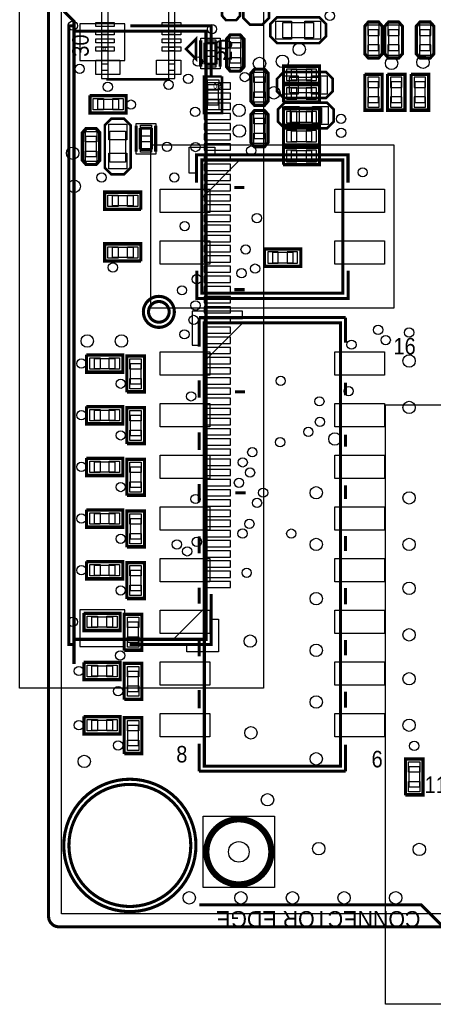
# Model space of a CAD drawing. Extents: x 6 to 156, y -6 to 136.
# Tile 1 of 32: x 6 to 26, y -4 to 45. Entities that reach past the tile are written whole.
import ezdxf
from ezdxf.enums import TextEntityAlignment as Align

# ---------------------------------------------------------------- set-up
doc = ezdxf.new("R2010")
doc.units = 0
for name, color, linetype in [('BG_OUTLINE', 134, 'CONTINUOUS'), ('PG_ASSEMBLY_BOTTOM', 1, 'CONTINUOUS'), ('PG_ASSEMBLY_TOP', 1, 'CONTINUOUS'), ('PG_PLACE_BOUND_BOTTOM', 152, 'CONTINUOUS'), ('PG_PLACE_BOUND_TOP', 152, 'CONTINUOUS'), ('PG_SILKSCREEN_BOTTOM', 204, 'CONTINUOUS'), ('PG_SILKSCREEN_TOP', 45, 'CONTINUOUS'), ('PIN_BOTTOM', 5, 'CONTINUOUS'), ('PIN_TOP', 1, 'CONTINUOUS'), ('RKI_ALL', 174, 'CONTINUOUS'), ('VC_BOTTOM', 5, 'CONTINUOUS'), ('VC_TOP', 1, 'CONTINUOUS')]:
    doc.layers.add(name, color=color, linetype=linetype)

msp = doc.modelspace()

# ---------------------------------------------------------------- linework, layer by layer
at = {"layer": 'BG_OUTLINE', "const_width": 0.1524}
for points in [[(137.050018, 11.925808), (137.050018, 129.542032, 0.414184), (136.542018, 130.050032), (7.558024, 130.050032, 0.414214), (7.050024, 129.542032), (7.050024, 0.558038, 0.414233), (7.558024, 0.050038)], [(7.558024, 0.050038), (136.542018, 0.050038, 0.414214), (137.050018, 0.558038), (137.050018, 11.925808)]]:
    msp.add_lwpolyline(points, format="xyb", dxfattribs=at)
at = {"layer": 'PG_ASSEMBLY_BOTTOM', "const_width": 0.1524}
for points in [[(8.29945, 44.078144), (14.799564, 44.078144), (14.799564, 14.178026), (8.29945, 14.178026), (8.29945, 44.554902), (7.834376, 45.02023), (7.834376, 56.092344)], [(8.29945, 14.178026), (8.29945, 12.972796)]]:
    msp.add_lwpolyline(points, dxfattribs=at)
at = {"layer": 'PG_ASSEMBLY_BOTTOM'}
for points in [[(22.663404, 42.976038), (22.663404, 44.296838), (22.818852, 44.474638), (23.267416, 44.474638), (23.425404, 44.296838), (23.425404, 42.976038), (23.273004, 42.798238), (22.815804, 42.798238)], [(23.654004, 42.976038), (23.654004, 44.296838), (23.809452, 44.474638), (24.258016, 44.474638), (24.416004, 44.296838), (24.416004, 42.976038), (24.263604, 42.798238), (23.806404, 42.798238)], [(25.203404, 42.976038), (25.203404, 44.296838), (25.358852, 44.474638), (25.807416, 44.474638), (25.965404, 44.296838), (25.965404, 42.976038), (25.813004, 42.798238), (25.355804, 42.798238)], [(18.661126, 42.308272), (20.337526, 42.308272), (20.337526, 41.546272), (18.661126, 41.546272)], [(23.425404, 41.909238), (23.425404, 40.232838), (22.663404, 40.232838), (22.663404, 41.909238)], [(24.543004, 41.909238), (24.543004, 40.232838), (23.781004, 40.232838), (23.781004, 41.909238)], [(25.711404, 41.909238), (25.711404, 40.232838), (24.949404, 40.232838), (24.949404, 41.909238)], [(18.661126, 41.394888), (20.337526, 41.394888), (20.337526, 40.632888), (18.661126, 40.632888)], [(18.661126, 40.22979), (20.337526, 40.22979), (20.337526, 39.46779), (18.661126, 39.46779)], [(18.661126, 39.286434), (20.337526, 39.286434), (20.337526, 38.524434), (18.661126, 38.524434)], [(18.661126, 38.318186), (20.337526, 38.318186), (20.337526, 37.556186), (18.661126, 37.556186)], [(17.735804, 33.324038), (19.412204, 33.324038), (19.412204, 32.562038), (17.735804, 32.562038)], [(14.789404, 14.15796), (14.789404, 15.777972), (13.179552, 14.16812), (13.189458, 14.15796)]]:
    msp.add_lwpolyline(points, close=True, dxfattribs=at)
at = {"layer": 'PG_ASSEMBLY_BOTTOM', "const_width": 0.1524}
msp.add_lwpolyline([(17.939004, 3.733038, 0.999983), (14.891004, 3.733038, 1.000017), (17.939004, 3.733038)], format="xyb", dxfattribs=at)
at = {"layer": 'PG_ASSEMBLY_TOP'}
for points in [[(12.962128, 41.74871), (12.962128, 50.248566), (9.96188, 50.248566), (9.96188, 41.74871), (12.962128, 41.74871)], [(9.96188, 44.473622), (9.661906, 44.473622), (9.661906, 44.323508), (9.96188, 44.323508)], [(9.96188, 44.073572), (9.661906, 44.073572), (9.661906, 43.923712), (9.96188, 43.923712)], [(12.962128, 44.323508), (13.262102, 44.323508), (13.262102, 44.473622), (12.962128, 44.473622)], [(12.962128, 43.923712), (13.262102, 43.923712), (13.262102, 44.073572), (12.962128, 44.073572)], [(9.96188, 43.673522), (9.661906, 43.673522), (9.661906, 43.523662), (9.96188, 43.523662)], [(12.962128, 43.523662), (13.262102, 43.523662), (13.262102, 43.673522), (12.962128, 43.673522)], [(9.96188, 43.273726), (9.661906, 43.273726), (9.661906, 43.123612), (9.96188, 43.123612)], [(12.962128, 43.123612), (13.262102, 43.123612), (13.262102, 43.273726), (12.962128, 43.273726)], [(9.96188, 42.44848), (9.661906, 42.44848), (9.661906, 42.148506), (9.96188, 42.148506)], [(12.962128, 42.148506), (13.262102, 42.148506), (13.262102, 42.44848), (12.962128, 42.44848)]]:
    msp.add_lwpolyline(points, dxfattribs=at)
for points in [[(17.625822, 44.444158), (17.905222, 44.723558), (17.905222, 46.806358), (17.625822, 47.085758), (17.549622, 47.161958), (16.990822, 47.161958), (16.813022, 46.984158), (16.635222, 46.806358), (16.635222, 44.723558), (16.813022, 44.545758), (16.990822, 44.367958), (17.549622, 44.367958)], [(18.015204, 43.763438), (18.294604, 43.484038), (20.377404, 43.484038), (20.656804, 43.763438), (20.733004, 43.839638), (20.733004, 44.398438), (20.555204, 44.576238), (20.377404, 44.754038), (18.294604, 44.754038), (18.116804, 44.576238), (17.939004, 44.398438), (17.939004, 43.839638)], [(15.856204, 43.661838), (15.856204, 42.341038), (16.011652, 42.163238), (16.460216, 42.163238), (16.618204, 42.341038), (16.618204, 43.661838), (16.465804, 43.839638), (16.008604, 43.839638)], [(17.81429, 40.658034), (17.81429, 41.978834), (17.658842, 42.156634), (17.210278, 42.156634), (17.05229, 41.978834), (17.05229, 40.658034), (17.20469, 40.480234), (17.66189, 40.480234)], [(18.345404, 41.070276), (18.624804, 40.790876), (20.707604, 40.790876), (20.987004, 41.070276), (21.063204, 41.146476), (21.063204, 41.705276), (20.885404, 41.883076), (20.707604, 42.060876), (18.624804, 42.060876), (18.447004, 41.883076), (18.269204, 41.705276), (18.269204, 41.146476)], [(9.139936, 40.09898), (9.139936, 40.86098), (10.816336, 40.86098), (10.816336, 40.09898)], [(10.096246, 39.724838), (9.816846, 39.445438), (9.816846, 37.362638), (10.096246, 37.083238), (10.172446, 37.007038), (10.731246, 37.007038), (10.909046, 37.184838), (11.086846, 37.362638), (11.086846, 39.445438), (10.909046, 39.623238), (10.731246, 39.801038), (10.172446, 39.801038)], [(17.05229, 39.94531), (17.05229, 38.62451), (17.207738, 38.44671), (17.656302, 38.44671), (17.81429, 38.62451), (17.81429, 39.94531), (17.66189, 40.12311), (17.20469, 40.12311)], [(8.762746, 39.064438), (8.762746, 37.743638), (8.918194, 37.565838), (9.366758, 37.565838), (9.524746, 37.743638), (9.524746, 39.064438), (9.372346, 39.242238), (8.915146, 39.242238)], [(14.58595, 37.737034), (16.455898, 37.737034), (14.58595, 35.867086)], [(11.538204, 36.118038), (11.538204, 35.356038), (9.861804, 35.356038), (9.861804, 36.118038)], [(11.538204, 33.578038), (11.538204, 32.816038), (9.861804, 32.816038), (9.861804, 33.578038)], [(14.716506, 29.74086), (16.61922, 29.74086), (14.716506, 27.838146)], [(8.972804, 27.355038), (8.972804, 28.117038), (10.649204, 28.117038), (10.649204, 27.355038)], [(11.716004, 26.389838), (10.954004, 26.389838), (10.954004, 28.066238), (11.716004, 28.066238)], [(8.972804, 24.815038), (8.972804, 25.577038), (10.649204, 25.577038), (10.649204, 24.815038)], [(11.716004, 23.849838), (10.954004, 23.849838), (10.954004, 25.526238), (11.716004, 25.526238)], [(8.972804, 22.275038), (8.972804, 23.037038), (10.649204, 23.037038), (10.649204, 22.275038)], [(11.716004, 21.309838), (10.954004, 21.309838), (10.954004, 22.986238), (11.716004, 22.986238)], [(8.972804, 19.735038), (8.972804, 20.497038), (10.649204, 20.497038), (10.649204, 19.735038)], [(11.716004, 18.769838), (10.954004, 18.769838), (10.954004, 20.446238), (11.716004, 20.446238)], [(8.972804, 17.195038), (8.972804, 17.957038), (10.649204, 17.957038), (10.649204, 17.195038)], [(11.716004, 16.229838), (10.954004, 16.229838), (10.954004, 17.906238), (11.716004, 17.906238)], [(8.845804, 14.655038), (8.845804, 15.417038), (10.522204, 15.417038), (10.522204, 14.655038)], [(11.589004, 13.689838), (10.827004, 13.689838), (10.827004, 15.366238), (11.589004, 15.366238)], [(8.845804, 12.242038), (8.845804, 13.004038), (10.522204, 13.004038), (10.522204, 12.242038)], [(11.589004, 11.276838), (10.827004, 11.276838), (10.827004, 12.953238), (11.589004, 12.953238)], [(8.845804, 9.575038), (8.845804, 10.337038), (10.522204, 10.337038), (10.522204, 9.575038)], [(11.589004, 8.609838), (10.827004, 8.609838), (10.827004, 10.286238), (11.589004, 10.286238)], [(25.432004, 6.577838), (24.670004, 6.577838), (24.670004, 8.254238), (25.432004, 8.254238)]]:
    msp.add_lwpolyline(points, close=True, dxfattribs=at)
at = {"layer": 'PG_ASSEMBLY_TOP', "const_width": 0.1524}
for points in [[(14.742922, 43.501056), (15.293086, 43.501056)], [(14.742922, 42.45102), (14.742922, 43.501056)], [(15.293086, 43.501056), (15.293086, 42.45102)], [(15.293086, 42.45102), (14.742922, 42.45102)], [(11.567922, 39.310056), (12.118086, 39.310056)], [(11.567922, 38.26002), (11.567922, 39.310056)], [(12.118086, 39.310056), (12.118086, 38.26002)], [(12.118086, 38.26002), (11.567922, 38.26002)], [(14.59103, 37.742114), (14.59103, 31.191962), (21.540978, 31.191962), (21.540978, 37.742114), (14.59103, 37.742114)], [(14.715998, 29.741114), (14.715998, 7.950962), (21.41601, 7.950962), (21.41601, 29.741114), (14.715998, 29.741114)], [(27.449272, 0.050038), (26.475436, 0.050038), (25.392634, 1.13284), (14.47546, 1.13284)]]:
    msp.add_lwpolyline(points, dxfattribs=at)
for points in [[(12.986004, 30.276038, 0.99995), (11.970004, 30.276038, 1.00005), (12.986004, 30.276038)], [(14.05001, 4.05003, 0.999992), (8.050022, 4.05003, 1.000008), (14.05001, 4.05003)], [(17.939004, 3.733038, 0.999983), (14.891004, 3.733038, 1.000017), (17.939004, 3.733038)]]:
    msp.add_lwpolyline(points, format="xyb", dxfattribs=at)
at = {"layer": 'PG_PLACE_BOUND_BOTTOM'}
for points in [[(17.625568, 47.17796), (17.625568, 11.77798), (5.625592, 11.77798), (5.625592, 47.17796)], [(22.790404, 43.128438), (23.298404, 43.128438), (23.298404, 44.144438), (22.790404, 44.144438)], [(23.781004, 43.128438), (24.289004, 43.128438), (24.289004, 44.144438), (23.781004, 44.144438)], [(25.330404, 43.128438), (25.838404, 43.128438), (25.838404, 44.144438), (25.330404, 44.144438)], [(18.991326, 42.181272), (18.991326, 41.673272), (20.007326, 41.673272), (20.007326, 42.181272)], [(18.991326, 41.267888), (18.991326, 40.759888), (20.007326, 40.759888), (20.007326, 41.267888)], [(23.298404, 41.579038), (22.790404, 41.579038), (22.790404, 40.563038), (23.298404, 40.563038)], [(24.416004, 41.579038), (23.908004, 41.579038), (23.908004, 40.563038), (24.416004, 40.563038)], [(25.584404, 41.579038), (25.076404, 41.579038), (25.076404, 40.563038), (25.584404, 40.563038)], [(18.991326, 40.10279), (18.991326, 39.59479), (20.007326, 39.59479), (20.007326, 40.10279)], [(18.991326, 39.159434), (18.991326, 38.651434), (20.007326, 38.651434), (20.007326, 39.159434)], [(18.991326, 38.191186), (18.991326, 37.683186), (20.007326, 37.683186), (20.007326, 38.191186)], [(18.066004, 33.197038), (18.066004, 32.689038), (19.082004, 32.689038), (19.082004, 33.197038)], [(18.167604, 1.980438), (14.662404, 1.980438), (14.662404, 5.485638), (18.167604, 5.485638)]]:
    msp.add_lwpolyline(points, close=True, dxfattribs=at)
msp.add_lwpolyline([(14.05001, 4.05003, 1), (8.050022, 4.049979, 1)], format="xyb", close=True, dxfattribs=at)
at = {"layer": 'PG_PLACE_BOUND_TOP'}
for points in [[(9.661906, 41.74871), (13.262102, 41.74871), (13.262102, 50.248566), (9.661906, 50.248566)], [(18.574004, 43.738038), (18.574004, 44.500038), (20.098004, 44.500038), (20.098004, 43.738038)], [(15.498064, 42.225976), (14.537944, 42.225976), (14.537944, 43.7261), (15.498064, 43.7261)], [(15.983204, 43.509438), (16.491204, 43.509438), (16.491204, 42.493438), (15.983204, 42.493438)], [(17.68729, 40.810434), (17.17929, 40.810434), (17.17929, 41.826434), (17.68729, 41.826434)], [(18.904204, 41.044876), (18.904204, 41.806876), (20.428204, 41.806876), (20.428204, 41.044876)], [(14.891004, 41.452038), (15.399004, 41.452038), (15.399004, 40.436038), (14.891004, 40.436038)], [(9.470136, 40.22598), (9.470136, 40.73398), (10.486136, 40.73398), (10.486136, 40.22598)], [(18.955004, 39.547038), (18.955004, 40.309038), (20.479004, 40.309038), (20.479004, 39.547038)], [(17.17929, 39.79291), (17.68729, 39.79291), (17.68729, 38.77691), (17.17929, 38.77691)], [(11.362944, 39.5351), (12.323064, 39.5351), (12.323064, 38.034976), (11.362944, 38.034976)], [(8.889746, 38.912038), (9.397746, 38.912038), (9.397746, 37.896038), (8.889746, 37.896038)], [(10.070846, 39.166038), (10.832846, 39.166038), (10.832846, 37.642038), (10.070846, 37.642038)], [(12.066016, 38.46703), (12.066016, 30.467046), (24.065992, 30.467046), (24.065992, 38.46703)], [(11.208004, 35.991038), (11.208004, 35.483038), (10.192004, 35.483038), (10.192004, 35.991038)], [(11.208004, 33.451038), (11.208004, 32.943038), (10.192004, 32.943038), (10.192004, 33.451038)], [(14.715998, 29.741114), (21.41601, 29.741114), (21.41601, 7.951216), (14.715998, 7.951216)], [(9.303004, 27.482038), (9.303004, 27.990038), (10.319004, 27.990038), (10.319004, 27.482038)], [(11.589004, 26.720038), (11.081004, 26.720038), (11.081004, 27.736038), (11.589004, 27.736038)], [(47.139098, 25.699974), (47.139098, -3.759962), (23.639018, -3.759962), (23.639018, 25.699974)], [(9.303004, 24.942038), (9.303004, 25.450038), (10.319004, 25.450038), (10.319004, 24.942038)], [(11.589004, 24.180038), (11.081004, 24.180038), (11.081004, 25.196038), (11.589004, 25.196038)], [(9.303004, 22.402038), (9.303004, 22.910038), (10.319004, 22.910038), (10.319004, 22.402038)], [(11.589004, 21.640038), (11.081004, 21.640038), (11.081004, 22.656038), (11.589004, 22.656038)], [(9.303004, 19.862038), (9.303004, 20.370038), (10.319004, 20.370038), (10.319004, 19.862038)], [(11.589004, 19.100038), (11.081004, 19.100038), (11.081004, 20.116038), (11.589004, 20.116038)], [(9.303004, 17.322038), (9.303004, 17.830038), (10.319004, 17.830038), (10.319004, 17.322038)], [(11.589004, 16.560038), (11.081004, 16.560038), (11.081004, 17.576038), (11.589004, 17.576038)], [(9.176004, 14.782038), (9.176004, 15.290038), (10.192004, 15.290038), (10.192004, 14.782038)], [(11.462004, 14.020038), (10.954004, 14.020038), (10.954004, 15.036038), (11.462004, 15.036038)], [(9.176004, 12.369038), (9.176004, 12.877038), (10.192004, 12.877038), (10.192004, 12.369038)], [(11.462004, 11.607038), (10.954004, 11.607038), (10.954004, 12.623038), (11.462004, 12.623038)], [(9.176004, 9.702038), (9.176004, 10.210038), (10.192004, 10.210038), (10.192004, 9.702038)], [(11.462004, 8.940038), (10.954004, 8.940038), (10.954004, 9.956038), (11.462004, 9.956038)], [(25.305004, 6.908038), (24.797004, 6.908038), (24.797004, 7.924038), (25.305004, 7.924038)], [(14.662404, 1.980438), (14.662404, 5.485638), (18.167604, 5.485638), (18.167604, 1.980438)]]:
    msp.add_lwpolyline(points, close=True, dxfattribs=at)
for points in [[(12.986004, 30.276038, 1), (11.970004, 30.275987, 1)], [(14.05001, 4.05003, 1), (8.050022, 4.049979, 1)]]:
    msp.add_lwpolyline(points, format="xyb", close=True, dxfattribs=at)
at = {"layer": 'PG_SILKSCREEN_BOTTOM'}
for points, const_width in [([(23.488904, 42.950638), (23.488904, 44.322238), (23.298404, 44.538138), (22.790404, 44.538138), (22.599904, 44.322238), (22.599904, 42.950638), (22.790404, 42.734738), (23.298404, 42.734738), (23.488904, 42.950638)], 0.127), ([(24.479504, 42.950638), (24.479504, 44.322238), (24.289004, 44.538138), (23.781004, 44.538138), (23.590504, 44.322238), (23.590504, 42.950638), (23.781004, 42.734738), (24.289004, 42.734738), (24.479504, 42.950638)], 0.127), ([(26.028904, 42.950638), (26.028904, 44.322238), (25.838404, 44.538138), (25.330404, 44.538138), (25.139904, 44.322238), (25.139904, 42.950638), (25.330404, 42.734738), (25.838404, 42.734738), (26.028904, 42.950638)], 0.127), ([(8.28802, 44.332144), (8.28802, 44.33189), (8.044942, 44.33189), (8.044942, 13.924534), (8.287766, 13.924534)], 0.1524), ([(15.05331, 41.820338), (15.05331, 44.33189), (11.070844, 44.33189)], 0.1524), ([(18.597626, 41.482772), (20.401026, 41.482772), (20.401026, 42.371772), (18.597626, 42.371772), (18.597626, 41.495472)], 0.127), ([(22.599904, 41.972738), (22.599904, 40.169338), (23.488904, 40.169338), (23.488904, 41.972738), (22.612604, 41.972738)], 0.127), ([(23.717504, 41.972738), (23.717504, 40.169338), (24.606504, 40.169338), (24.606504, 41.972738), (23.730204, 41.972738)], 0.127), ([(24.885904, 41.972738), (24.885904, 40.169338), (25.774904, 40.169338), (25.774904, 41.972738), (24.898604, 41.972738)], 0.127), ([(18.597626, 40.569388), (20.401026, 40.569388), (20.401026, 41.458388), (18.597626, 41.458388), (18.597626, 40.582088)], 0.127), ([(18.597626, 39.40429), (20.401026, 39.40429), (20.401026, 40.29329), (18.597626, 40.29329), (18.597626, 39.41699)], 0.127), ([(18.597626, 38.460934), (20.401026, 38.460934), (20.401026, 39.349934), (18.597626, 39.349934), (18.597626, 38.473634)], 0.127), ([(18.597626, 37.492686), (20.401026, 37.492686), (20.401026, 38.381686), (18.597626, 38.381686), (18.597626, 37.505386)], 0.127), ([(16.189452, 36.38804), (16.689578, 36.38804)], 0.1524), ([(17.672304, 32.498538), (19.475704, 32.498538), (19.475704, 33.387538), (17.672304, 33.387538), (17.672304, 32.511238)], 0.127), ([(16.199612, 31.367984), (16.699484, 31.367984)], 0.1524), ([(16.219424, 26.347928), (16.71955, 26.347928)], 0.1524), ([(16.249396, 21.378164), (16.749522, 21.378164)], 0.1524), ([(15.052294, 16.411448), (15.052294, 16.065246), (15.052802, 16.065246), (15.052802, 13.923772), (11.036554, 13.923772)], 0.1524)]:
    msp.add_lwpolyline(points, dxfattribs=dict(at, const_width=const_width))
msp.add_lwpolyline([(15.059406, 15.168118), (15.409418, 15.168118), (15.409418, 13.568172), (13.85951, 13.568172), (13.85951, 13.91793), (15.059406, 13.91793)], close=True, dxfattribs=at)
at = {"layer": 'PG_SILKSCREEN_BOTTOM', "const_width": 0.1524}
msp.add_lwpolyline([(18.091404, 3.733038, 0.999985), (14.738604, 3.733038, 1.000015), (18.091404, 3.733038)], format="xyb", dxfattribs=at)
at = {"layer": 'PG_SILKSCREEN_TOP'}
for points, const_width in [([(16.965422, 44.393358), (16.635222, 44.723558), (16.635222, 46.806358), (16.965422, 47.136558), (17.575022, 47.136558), (17.905222, 46.806358), (17.905222, 44.723558), (17.575022, 44.393358), (16.965422, 44.393358)], 0.127), ([(15.589504, 44.830238), (15.589504, 46.201838), (15.780004, 46.417738), (16.288004, 46.417738), (16.478504, 46.201838), (16.478504, 44.830238), (16.288004, 44.614338), (15.780004, 44.614338), (15.589504, 44.830238)], 0.127), ([(17.964404, 44.423838), (18.294604, 44.754038), (20.377404, 44.754038), (20.707604, 44.423838), (20.707604, 43.814238), (20.377404, 43.484038), (18.294604, 43.484038), (17.964404, 43.814238), (17.964404, 44.423838)], 0.127), ([(14.311884, 42.69867), (14.311884, 43.698668), (13.812012, 43.198542), (14.311884, 42.69867)], 0.127), ([(14.537944, 43.616118), (14.537944, 42.335958)], 0.1524), ([(15.498064, 43.616118), (15.498064, 42.335958)], 0.1524), ([(16.681704, 43.687238), (16.681704, 42.315638), (16.491204, 42.099738), (15.983204, 42.099738), (15.792704, 42.315638), (15.792704, 43.687238), (15.983204, 43.903138), (16.491204, 43.903138), (16.681704, 43.687238)], 0.127), ([(16.98879, 40.632634), (16.98879, 42.004234), (17.17929, 42.220134), (17.68729, 42.220134), (17.87779, 42.004234), (17.87779, 40.632634), (17.68729, 40.416734), (17.17929, 40.416734), (16.98879, 40.632634)], 0.127), ([(18.294604, 41.730676), (18.624804, 42.060876), (20.707604, 42.060876), (21.037804, 41.730676), (21.037804, 41.121076), (20.707604, 40.790876), (18.624804, 40.790876), (18.294604, 41.121076), (18.294604, 41.730676)], 0.127), ([(9.96188, 41.74871), (9.96188, 41.698672), (12.962128, 41.698672), (12.962128, 41.74871)], 0.127), ([(15.589504, 41.845738), (15.589504, 40.042338), (14.700504, 40.042338), (14.700504, 41.845738), (15.576804, 41.845738)], 0.127), ([(9.076436, 40.92448), (10.879836, 40.92448), (10.879836, 40.03548), (9.076436, 40.03548), (9.076436, 40.91178)], 0.127), ([(17.87779, 39.97071), (17.87779, 38.59911), (17.68729, 38.38321), (17.17929, 38.38321), (16.98879, 38.59911), (16.98879, 39.97071), (17.17929, 40.18661), (17.68729, 40.18661), (17.87779, 39.97071)], 0.127), ([(18.345404, 40.232838), (18.675604, 40.563038), (20.758404, 40.563038), (21.088604, 40.232838), (21.088604, 39.623238), (20.758404, 39.293038), (18.675604, 39.293038), (18.345404, 39.623238), (18.345404, 40.232838)], 0.127), ([(10.756646, 39.775638), (11.086846, 39.445438), (11.086846, 37.362638), (10.756646, 37.032438), (10.147046, 37.032438), (9.816846, 37.362638), (9.816846, 39.445438), (10.147046, 39.775638), (10.756646, 39.775638)], 0.127), ([(9.588246, 39.089838), (9.588246, 37.718238), (9.397746, 37.502338), (8.889746, 37.502338), (8.699246, 37.718238), (8.699246, 39.089838), (8.889746, 39.305738), (9.397746, 39.305738), (9.588246, 39.089838)], 0.127), ([(11.362944, 38.144958), (11.362944, 39.425118)], 0.1524), ([(12.323064, 38.144958), (12.323064, 39.425118)], 0.1524), ([(14.33449, 36.632388), (14.33449, 37.9984), (21.78939, 37.9984), (21.78939, 36.632388)], 0.1524), ([(11.601704, 35.292538), (9.798304, 35.292538), (9.798304, 36.181538), (11.601704, 36.181538), (11.601704, 35.305238)], 0.127), ([(11.601704, 32.752538), (9.798304, 32.752538), (9.798304, 33.641538), (11.601704, 33.641538), (11.601704, 32.765238)], 0.127), ([(21.797518, 32.301434), (21.797518, 30.935676), (14.342618, 30.935676), (14.342618, 32.301434)], 0.1524), ([(14.461998, 29.995114), (21.67001, 29.995114)], 0.1524), ([(14.461998, 28.570428), (14.461998, 29.995114)], 0.1524), ([(21.67001, 29.995114), (21.67001, 28.755594)], 0.1524), ([(8.909304, 28.180538), (10.712704, 28.180538), (10.712704, 27.291538), (8.909304, 27.291538), (8.909304, 28.167838)], 0.127), ([(10.890504, 26.326338), (10.890504, 28.129738), (11.779504, 28.129738), (11.779504, 26.326338), (10.903204, 26.326338)], 0.127), ([(14.461998, 26.054304), (14.461998, 26.905204)], 0.1524), ([(21.67001, 26.798778), (21.67001, 26.179018)], 0.1524), ([(8.909304, 25.640538), (10.712704, 25.640538), (10.712704, 24.751538), (8.909304, 24.751538), (8.909304, 25.627838)], 0.127), ([(10.890504, 23.786338), (10.890504, 25.589738), (11.779504, 25.589738), (11.779504, 23.786338), (10.903204, 23.786338)], 0.127), ([(14.461998, 23.48992), (14.461998, 24.352758)], 0.1524), ([(21.67001, 24.234394), (21.67001, 23.650956)], 0.1524), ([(8.909304, 23.100538), (10.712704, 23.100538), (10.712704, 22.211538), (8.909304, 22.211538), (8.909304, 23.087838)], 0.127), ([(10.890504, 21.246338), (10.890504, 23.049738), (11.779504, 23.049738), (11.779504, 21.246338), (10.903204, 21.246338)], 0.127), ([(14.461998, 20.949666), (14.461998, 21.812504)], 0.1524), ([(21.67001, 21.742908), (21.67001, 21.07438)], 0.1524), ([(8.909304, 20.560538), (10.712704, 20.560538), (10.712704, 19.671538), (8.909304, 19.671538), (8.909304, 20.547838)], 0.127), ([(10.890504, 18.706338), (10.890504, 20.509738), (11.779504, 20.509738), (11.779504, 18.706338), (10.903204, 18.706338)], 0.127), ([(14.461998, 18.409412), (14.461998, 19.235928)], 0.1524), ([(21.67001, 19.251168), (21.67001, 18.521934)], 0.1524), ([(8.909304, 18.020538), (10.712704, 18.020538), (10.712704, 17.131538), (8.909304, 17.131538), (8.909304, 18.007838)], 0.127), ([(10.890504, 16.166338), (10.890504, 17.969738), (11.779504, 17.969738), (11.779504, 16.166338), (10.903204, 16.166338)], 0.127), ([(14.461998, 15.930118), (14.461998, 16.720058)], 0.1524), ([(21.67001, 16.710914), (21.67001, 15.896844)], 0.1524), ([(8.782304, 15.480538), (10.585704, 15.480538), (10.585704, 14.591538), (8.782304, 14.591538), (8.782304, 15.467838)], 0.127), ([(10.763504, 13.626338), (10.763504, 15.429738), (11.652504, 15.429738), (11.652504, 13.626338), (10.776204, 13.626338)], 0.127), ([(14.461998, 13.341096), (14.461998, 14.204188)], 0.1524), ([(21.67001, 14.14653), (21.67001, 13.392912)], 0.1524), ([(8.782304, 13.067538), (10.585704, 13.067538), (10.585704, 12.178538), (8.782304, 12.178538), (8.782304, 13.054838)], 0.127), ([(10.763504, 11.213338), (10.763504, 13.016738), (11.652504, 13.016738), (11.652504, 11.213338), (10.776204, 11.213338)], 0.127), ([(14.461998, 10.795), (14.461998, 11.688318)], 0.1524), ([(21.67001, 11.606276), (21.67001, 10.828528)], 0.1524), ([(8.782304, 10.400538), (10.585704, 10.400538), (10.585704, 9.511538), (8.782304, 9.511538), (8.782304, 10.387838)], 0.127), ([(10.763504, 8.546338), (10.763504, 10.349738), (11.652504, 10.349738), (11.652504, 8.546338), (10.776204, 8.546338)], 0.127), ([(14.461998, 7.696962), (14.461998, 9.050782)], 0.1524), ([(21.67001, 9.005316), (21.67001, 7.696962)], 0.1524), ([(24.606504, 6.514338), (24.606504, 8.317738), (25.495504, 8.317738), (25.495504, 6.514338), (24.619204, 6.514338)], 0.127), ([(21.67001, 7.696962), (14.461998, 7.696962)], 0.1524)]:
    msp.add_lwpolyline(points, dxfattribs=dict(at, const_width=const_width))
for points in [[(13.965936, 37.366956), (13.965936, 38.366954), (15.22603, 38.366954), (15.22603, 37.996876), (14.336014, 37.996876), (14.336014, 37.366956), (14.336014, 37.087048), (13.965936, 37.087048)], [(16.596106, 29.951172), (16.596106, 30.312614), (14.116812, 30.312614), (14.116812, 28.635452), (14.505686, 28.635452), (14.505686, 29.951172)]]:
    msp.add_lwpolyline(points, close=True, dxfattribs=at)
at = {"layer": 'PG_SILKSCREEN_TOP', "const_width": 0.1524}
for points in [[(13.240004, 30.276038, -1.000033), (11.716004, 30.276038, -0.999967), (13.240004, 30.276038)], [(14.30401, 4.05003, -1.000008), (7.796022, 4.05003, -0.999992), (14.30401, 4.05003)], [(18.091404, 3.733038, 0.999985), (14.738604, 3.733038, 1.000015), (18.091404, 3.733038)]]:
    msp.add_lwpolyline(points, format="xyb", dxfattribs=at)
at = {"layer": 'PIN_BOTTOM'}
for points in [[(10.804144, 44.42968), (8.594344, 44.42968), (8.594344, 42.62628), (10.804144, 42.62628)], [(22.765004, 43.865038), (23.323804, 43.865038), (23.323804, 44.373038), (22.765004, 44.373038)], [(23.755604, 43.865038), (24.314404, 43.865038), (24.314404, 44.373038), (23.755604, 44.373038)], [(25.305004, 43.865038), (25.863804, 43.865038), (25.863804, 44.373038), (25.305004, 44.373038)], [(22.765004, 42.899838), (23.323804, 42.899838), (23.323804, 43.407838), (22.765004, 43.407838)], [(23.755604, 42.899838), (24.314404, 42.899838), (24.314404, 43.407838), (23.755604, 43.407838)], [(25.305004, 42.899838), (25.863804, 42.899838), (25.863804, 43.407838), (25.305004, 43.407838)], [(18.762726, 42.206672), (18.762726, 41.647872), (19.270726, 41.647872), (19.270726, 42.206672)], [(19.727926, 42.206672), (19.727926, 41.647872), (20.235926, 41.647872), (20.235926, 42.206672)], [(23.323804, 41.807638), (22.765004, 41.807638), (22.765004, 41.299638), (23.323804, 41.299638)], [(24.441404, 41.807638), (23.882604, 41.807638), (23.882604, 41.299638), (24.441404, 41.299638)], [(25.609804, 41.807638), (25.051004, 41.807638), (25.051004, 41.299638), (25.609804, 41.299638)], [(14.701774, 41.22547), (15.997174, 41.22547), (15.997174, 41.53027), (14.701774, 41.53027)], [(18.762726, 41.293288), (18.762726, 40.734488), (19.270726, 40.734488), (19.270726, 41.293288)], [(19.727926, 41.293288), (19.727926, 40.734488), (20.235926, 40.734488), (20.235926, 41.293288)], [(14.701774, 40.725598), (15.997174, 40.725598), (15.997174, 41.030398), (14.701774, 41.030398)], [(23.323804, 40.842438), (22.765004, 40.842438), (22.765004, 40.334438), (23.323804, 40.334438)], [(24.441404, 40.842438), (23.882604, 40.842438), (23.882604, 40.334438), (24.441404, 40.334438)], [(25.609804, 40.842438), (25.051004, 40.842438), (25.051004, 40.334438), (25.609804, 40.334438)], [(14.701774, 40.225472), (15.997174, 40.225472), (15.997174, 40.530272), (14.701774, 40.530272)], [(14.701774, 39.7256), (15.997174, 39.7256), (15.997174, 40.0304), (14.701774, 40.0304)], [(18.762726, 40.12819), (18.762726, 39.56939), (19.270726, 39.56939), (19.270726, 40.12819)], [(19.727926, 40.12819), (19.727926, 39.56939), (20.235926, 39.56939), (20.235926, 40.12819)], [(14.701774, 39.225474), (15.997174, 39.225474), (15.997174, 39.530274), (14.701774, 39.530274)], [(14.701774, 38.725602), (15.997174, 38.725602), (15.997174, 39.030402), (14.701774, 39.030402)], [(18.762726, 39.184834), (18.762726, 38.626034), (19.270726, 38.626034), (19.270726, 39.184834)], [(19.727926, 39.184834), (19.727926, 38.626034), (20.235926, 38.626034), (20.235926, 39.184834)], [(14.701774, 38.225476), (15.997174, 38.225476), (15.997174, 38.530276), (14.701774, 38.530276)], [(14.701774, 37.725604), (15.997174, 37.725604), (15.997174, 38.030404), (14.701774, 38.030404)], [(18.762726, 38.216586), (18.762726, 37.657786), (19.270726, 37.657786), (19.270726, 38.216586)], [(19.727926, 38.216586), (19.727926, 37.657786), (20.235926, 37.657786), (20.235926, 38.216586)], [(14.701774, 37.225478), (15.997174, 37.225478), (15.997174, 37.530278), (14.701774, 37.530278)], [(14.701774, 36.725606), (15.997174, 36.725606), (15.997174, 37.030406), (14.701774, 37.030406)], [(14.701774, 36.22548), (15.997174, 36.22548), (15.997174, 36.53028), (14.701774, 36.53028)], [(14.701774, 35.725608), (15.997174, 35.725608), (15.997174, 36.030408), (14.701774, 36.030408)], [(14.701774, 35.225482), (15.997174, 35.225482), (15.997174, 35.530282), (14.701774, 35.530282)], [(14.701774, 34.72561), (15.997174, 34.72561), (15.997174, 35.03041), (14.701774, 35.03041)], [(14.701774, 34.225484), (15.997174, 34.225484), (15.997174, 34.530284), (14.701774, 34.530284)], [(14.701774, 33.725612), (15.997174, 33.725612), (15.997174, 34.030412), (14.701774, 34.030412)], [(14.701774, 33.225486), (15.997174, 33.225486), (15.997174, 33.530286), (14.701774, 33.530286)], [(14.701774, 32.725614), (15.997174, 32.725614), (15.997174, 33.030414), (14.701774, 33.030414)], [(17.837404, 33.222438), (17.837404, 32.663638), (18.345404, 32.663638), (18.345404, 33.222438)], [(18.802604, 33.222438), (18.802604, 32.663638), (19.310604, 32.663638), (19.310604, 33.222438)], [(14.701774, 32.225488), (15.997174, 32.225488), (15.997174, 32.530288), (14.701774, 32.530288)], [(14.701774, 31.725616), (15.997174, 31.725616), (15.997174, 32.030416), (14.701774, 32.030416)], [(14.701774, 31.22549), (15.997174, 31.22549), (15.997174, 31.53029), (14.701774, 31.53029)], [(14.701774, 30.725618), (15.997174, 30.725618), (15.997174, 31.030418), (14.701774, 31.030418)], [(14.701774, 30.225492), (15.997174, 30.225492), (15.997174, 30.530292), (14.701774, 30.530292)], [(14.701774, 29.72562), (15.997174, 29.72562), (15.997174, 30.03042), (14.701774, 30.03042)], [(14.701774, 29.225494), (15.997174, 29.225494), (15.997174, 29.530294), (14.701774, 29.530294)], [(14.701774, 28.725622), (15.997174, 28.725622), (15.997174, 29.030422), (14.701774, 29.030422)], [(14.701774, 28.225496), (15.997174, 28.225496), (15.997174, 28.530296), (14.701774, 28.530296)], [(14.701774, 27.725624), (15.997174, 27.725624), (15.997174, 28.030424), (14.701774, 28.030424)], [(14.701774, 27.225498), (15.997174, 27.225498), (15.997174, 27.530298), (14.701774, 27.530298)], [(14.701774, 26.725626), (15.997174, 26.725626), (15.997174, 27.030426), (14.701774, 27.030426)], [(14.701774, 26.2255), (15.997174, 26.2255), (15.997174, 26.5303), (14.701774, 26.5303)], [(14.701774, 25.725628), (15.997174, 25.725628), (15.997174, 26.030428), (14.701774, 26.030428)], [(14.701774, 25.225502), (15.997174, 25.225502), (15.997174, 25.530302), (14.701774, 25.530302)], [(14.701774, 24.72563), (15.997174, 24.72563), (15.997174, 25.03043), (14.701774, 25.03043)], [(14.701774, 24.225504), (15.997174, 24.225504), (15.997174, 24.530304), (14.701774, 24.530304)], [(14.701774, 23.725632), (15.997174, 23.725632), (15.997174, 24.030432), (14.701774, 24.030432)], [(14.701774, 23.225506), (15.997174, 23.225506), (15.997174, 23.530306), (14.701774, 23.530306)], [(14.701774, 22.725634), (15.997174, 22.725634), (15.997174, 23.030434), (14.701774, 23.030434)], [(14.701774, 22.225508), (15.997174, 22.225508), (15.997174, 22.530308), (14.701774, 22.530308)], [(14.701774, 21.725636), (15.997174, 21.725636), (15.997174, 22.030436), (14.701774, 22.030436)], [(14.701774, 21.22551), (15.997174, 21.22551), (15.997174, 21.53031), (14.701774, 21.53031)], [(14.701774, 20.725638), (15.997174, 20.725638), (15.997174, 21.030438), (14.701774, 21.030438)], [(14.701774, 20.225512), (15.997174, 20.225512), (15.997174, 20.530312), (14.701774, 20.530312)], [(14.701774, 19.72564), (15.997174, 19.72564), (15.997174, 20.03044), (14.701774, 20.03044)], [(14.701774, 19.225514), (15.997174, 19.225514), (15.997174, 19.530314), (14.701774, 19.530314)], [(14.701774, 18.725642), (15.997174, 18.725642), (15.997174, 19.030442), (14.701774, 19.030442)], [(14.701774, 18.225516), (15.997174, 18.225516), (15.997174, 18.530316), (14.701774, 18.530316)], [(14.701774, 17.725644), (15.997174, 17.725644), (15.997174, 18.030444), (14.701774, 18.030444)], [(14.701774, 17.225518), (15.997174, 17.225518), (15.997174, 17.530318), (14.701774, 17.530318)], [(14.701774, 16.725646), (15.997174, 16.725646), (15.997174, 17.030446), (14.701774, 17.030446)], [(10.804144, 15.629636), (8.594344, 15.629636), (8.594344, 13.826236), (10.804144, 13.826236)]]:
    msp.add_lwpolyline(points, close=True, dxfattribs=at)
for centre, radius in [((11.050016, 4.05003), 2.9972), ((16.415004, 3.733038), 0.508)]:
    msp.add_circle(centre, radius, dxfattribs=at)
at = {"layer": 'PIN_TOP'}
for points in [[(18.243804, 43.674538), (18.243804, 44.563538), (19.005804, 44.563538), (19.005804, 43.674538)], [(19.666204, 43.674538), (19.666204, 44.563538), (20.428204, 44.563538), (20.428204, 43.674538)], [(10.28192, 44.297092), (9.36752, 44.297092), (9.36752, 44.500292), (10.28192, 44.500292)], [(10.28192, 43.897042), (9.36752, 43.897042), (9.36752, 44.100242), (10.28192, 44.100242)], [(13.556488, 44.297092), (12.642088, 44.297092), (12.642088, 44.500292), (13.556488, 44.500292)], [(13.556488, 43.897042), (12.642088, 43.897042), (12.642088, 44.100242), (13.556488, 44.100242)], [(10.28192, 43.496992), (9.36752, 43.496992), (9.36752, 43.700192), (10.28192, 43.700192)], [(13.556488, 43.496992), (12.642088, 43.496992), (12.642088, 43.700192), (13.556488, 43.700192)], [(15.284704, 43.642788), (15.284704, 43.109388), (14.751304, 43.109388), (14.751304, 43.642788)], [(15.957804, 43.738038), (16.516604, 43.738038), (16.516604, 43.230038), (15.957804, 43.230038)], [(10.28192, 43.096942), (9.36752, 43.096942), (9.36752, 43.300142), (10.28192, 43.300142)], [(13.556488, 43.096942), (12.642088, 43.096942), (12.642088, 43.300142), (13.556488, 43.300142)], [(10.56132, 41.94302), (9.36752, 41.94302), (9.36752, 42.65422), (10.56132, 42.65422)], [(13.556488, 41.94302), (12.362688, 41.94302), (12.362688, 42.65422), (13.556488, 42.65422)], [(15.284704, 42.842688), (15.284704, 42.309288), (14.751304, 42.309288), (14.751304, 42.842688)], [(15.957804, 42.772838), (16.516604, 42.772838), (16.516604, 42.264838), (15.957804, 42.264838)], [(14.865604, 41.680638), (15.424404, 41.680638), (15.424404, 41.172638), (14.865604, 41.172638)], [(17.71269, 41.547034), (17.15389, 41.547034), (17.15389, 42.055034), (17.71269, 42.055034)], [(18.574004, 40.981376), (18.574004, 41.870376), (19.336004, 41.870376), (19.336004, 40.981376)], [(19.996404, 40.981376), (19.996404, 41.870376), (20.758404, 41.870376), (20.758404, 40.981376)], [(9.241536, 40.20058), (9.241536, 40.75938), (9.749536, 40.75938), (9.749536, 40.20058)], [(10.206736, 40.20058), (10.206736, 40.75938), (10.714736, 40.75938), (10.714736, 40.20058)], [(14.865604, 40.715438), (15.424404, 40.715438), (15.424404, 40.207438), (14.865604, 40.207438)], [(17.71269, 40.581834), (17.15389, 40.581834), (17.15389, 41.089834), (17.71269, 41.089834)], [(18.624804, 39.483538), (18.624804, 40.372538), (19.386804, 40.372538), (19.386804, 39.483538)], [(20.047204, 39.483538), (20.047204, 40.372538), (20.809204, 40.372538), (20.809204, 39.483538)], [(17.15389, 40.02151), (17.71269, 40.02151), (17.71269, 39.51351), (17.15389, 39.51351)], [(10.007346, 39.496238), (10.896346, 39.496238), (10.896346, 38.734238), (10.007346, 38.734238)], [(11.576304, 38.918388), (11.576304, 39.451788), (12.109704, 39.451788), (12.109704, 38.918388)], [(8.864346, 39.140638), (9.423146, 39.140638), (9.423146, 38.632638), (8.864346, 38.632638)], [(17.15389, 39.05631), (17.71269, 39.05631), (17.71269, 38.54831), (17.15389, 38.54831)], [(11.576304, 38.118288), (11.576304, 38.651688), (12.109704, 38.651688), (12.109704, 38.118288)], [(8.864346, 38.175438), (9.423146, 38.175438), (9.423146, 37.667438), (8.864346, 37.667438)], [(10.007346, 38.073838), (10.896346, 38.073838), (10.896346, 37.311838), (10.007346, 37.311838)], [(12.546838, 35.165538), (12.546838, 36.308538), (14.985238, 36.308538), (14.985238, 35.165538)], [(21.14677, 35.165538), (21.14677, 36.308538), (23.58517, 36.308538), (23.58517, 35.165538)], [(10.471404, 36.016438), (10.471404, 35.457638), (9.963404, 35.457638), (9.963404, 36.016438)], [(11.436604, 36.016438), (11.436604, 35.457638), (10.928604, 35.457638), (10.928604, 36.016438)], [(10.471404, 33.476438), (10.471404, 32.917638), (9.963404, 32.917638), (9.963404, 33.476438)], [(11.436604, 33.476438), (11.436604, 32.917638), (10.928604, 32.917638), (10.928604, 33.476438)], [(12.546838, 32.625538), (12.546838, 33.768538), (14.985238, 33.768538), (14.985238, 32.625538)], [(21.14677, 32.625538), (21.14677, 33.768538), (23.58517, 33.768538), (23.58517, 32.625538)], [(12.546838, 28.307538), (14.985238, 28.307538), (14.985238, 27.164538), (12.546838, 27.164538)], [(21.14677, 28.307538), (23.58517, 28.307538), (23.58517, 27.164538), (21.14677, 27.164538)], [(9.074404, 27.456638), (9.074404, 28.015438), (9.582404, 28.015438), (9.582404, 27.456638)], [(10.039604, 27.456638), (10.039604, 28.015438), (10.547604, 28.015438), (10.547604, 27.456638)], [(11.614404, 27.456638), (11.055604, 27.456638), (11.055604, 27.964638), (11.614404, 27.964638)], [(11.614404, 26.491438), (11.055604, 26.491438), (11.055604, 26.999438), (11.614404, 26.999438)], [(12.546838, 25.767538), (14.985238, 25.767538), (14.985238, 24.624538), (12.546838, 24.624538)], [(21.14677, 25.767538), (23.58517, 25.767538), (23.58517, 24.624538), (21.14677, 24.624538)], [(9.074404, 24.916638), (9.074404, 25.475438), (9.582404, 25.475438), (9.582404, 24.916638)], [(10.039604, 24.916638), (10.039604, 25.475438), (10.547604, 25.475438), (10.547604, 24.916638)], [(11.614404, 24.916638), (11.055604, 24.916638), (11.055604, 25.424638), (11.614404, 25.424638)], [(11.614404, 23.951438), (11.055604, 23.951438), (11.055604, 24.459438), (11.614404, 24.459438)], [(9.074404, 22.376638), (9.074404, 22.935438), (9.582404, 22.935438), (9.582404, 22.376638)], [(10.039604, 22.376638), (10.039604, 22.935438), (10.547604, 22.935438), (10.547604, 22.376638)], [(11.614404, 22.376638), (11.055604, 22.376638), (11.055604, 22.884638), (11.614404, 22.884638)], [(12.546838, 23.227538), (14.985238, 23.227538), (14.985238, 22.084538), (12.546838, 22.084538)], [(21.14677, 23.227538), (23.58517, 23.227538), (23.58517, 22.084538), (21.14677, 22.084538)], [(11.614404, 21.411438), (11.055604, 21.411438), (11.055604, 21.919438), (11.614404, 21.919438)], [(9.074404, 19.836638), (9.074404, 20.395438), (9.582404, 20.395438), (9.582404, 19.836638)], [(10.039604, 19.836638), (10.039604, 20.395438), (10.547604, 20.395438), (10.547604, 19.836638)], [(11.614404, 19.836638), (11.055604, 19.836638), (11.055604, 20.344638), (11.614404, 20.344638)], [(12.546838, 20.687538), (14.985238, 20.687538), (14.985238, 19.544538), (12.546838, 19.544538)], [(21.14677, 20.687538), (23.58517, 20.687538), (23.58517, 19.544538), (21.14677, 19.544538)], [(11.614404, 18.871438), (11.055604, 18.871438), (11.055604, 19.379438), (11.614404, 19.379438)], [(12.546838, 18.147538), (14.985238, 18.147538), (14.985238, 17.004538), (12.546838, 17.004538)], [(21.14677, 18.147538), (23.58517, 18.147538), (23.58517, 17.004538), (21.14677, 17.004538)], [(9.074404, 17.296638), (9.074404, 17.855438), (9.582404, 17.855438), (9.582404, 17.296638)], [(10.039604, 17.296638), (10.039604, 17.855438), (10.547604, 17.855438), (10.547604, 17.296638)], [(11.614404, 17.296638), (11.055604, 17.296638), (11.055604, 17.804638), (11.614404, 17.804638)], [(11.614404, 16.331438), (11.055604, 16.331438), (11.055604, 16.839438), (11.614404, 16.839438)], [(12.546838, 15.607538), (14.985238, 15.607538), (14.985238, 14.464538), (12.546838, 14.464538)], [(21.14677, 15.607538), (23.58517, 15.607538), (23.58517, 14.464538), (21.14677, 14.464538)], [(8.947404, 14.756638), (8.947404, 15.315438), (9.455404, 15.315438), (9.455404, 14.756638)], [(9.912604, 14.756638), (9.912604, 15.315438), (10.420604, 15.315438), (10.420604, 14.756638)], [(11.487404, 14.756638), (10.928604, 14.756638), (10.928604, 15.264638), (11.487404, 15.264638)], [(11.487404, 13.791438), (10.928604, 13.791438), (10.928604, 14.299438), (11.487404, 14.299438)], [(12.546838, 13.067538), (14.985238, 13.067538), (14.985238, 11.924538), (12.546838, 11.924538)], [(21.14677, 13.067538), (23.58517, 13.067538), (23.58517, 11.924538), (21.14677, 11.924538)], [(8.947404, 12.343638), (8.947404, 12.902438), (9.455404, 12.902438), (9.455404, 12.343638)], [(9.912604, 12.343638), (9.912604, 12.902438), (10.420604, 12.902438), (10.420604, 12.343638)], [(11.487404, 12.343638), (10.928604, 12.343638), (10.928604, 12.851638), (11.487404, 12.851638)], [(11.487404, 11.378438), (10.928604, 11.378438), (10.928604, 11.886438), (11.487404, 11.886438)], [(8.947404, 9.676638), (8.947404, 10.235438), (9.455404, 10.235438), (9.455404, 9.676638)], [(9.912604, 9.676638), (9.912604, 10.235438), (10.420604, 10.235438), (10.420604, 9.676638)], [(11.487404, 9.676638), (10.928604, 9.676638), (10.928604, 10.184638), (11.487404, 10.184638)], [(12.546838, 10.527538), (14.985238, 10.527538), (14.985238, 9.384538), (12.546838, 9.384538)], [(21.14677, 10.527538), (23.58517, 10.527538), (23.58517, 9.384538), (21.14677, 9.384538)], [(11.487404, 8.711438), (10.928604, 8.711438), (10.928604, 9.219438), (11.487404, 9.219438)], [(25.330404, 7.644638), (24.771604, 7.644638), (24.771604, 8.152638), (25.330404, 8.152638)], [(25.330404, 6.679438), (24.771604, 6.679438), (24.771604, 7.187438), (25.330404, 7.187438)]]:
    msp.add_lwpolyline(points, close=True, dxfattribs=at)
for centre, radius in [((12.478004, 30.276038), 0.508), ((11.050016, 4.05003), 2.9972), ((16.415004, 3.733038), 0.508)]:
    msp.add_circle(centre, radius, dxfattribs=at)
at = {"layer": 'RKI_ALL'}
msp.add_lwpolyline([(136.415018, 0.685038), (7.685024, 0.685038), (7.685024, 129.415032), (136.415018, 129.415032), (136.415018, 16.683482), (136.415018, 11.41349)], close=True, dxfattribs=at)
at = {"layer": 'VC_BOTTOM'}
for centre, radius in [((20.894548, 44.82592), 0.2286), ((8.238998, 44.342812), 0.2286), ((15.094204, 44.176188), 0.2286), ((19.386804, 43.179238), 0.3048), ((14.395704, 42.575988), 0.2286), ((17.43329, 42.486834), 0.3048), ((18.560034, 42.58818), 0.3048), ((23.933404, 42.493438), 0.3048), ((25.482804, 42.544238), 0.3048), ((8.578596, 42.216832), 0.2286), ((12.959588, 41.436798), 0.2286), ((13.925804, 41.731438), 0.2286), ((16.708374, 41.818814), 0.2286), ((9.96442, 41.335706), 0.2286), ((18.142204, 41.040812), 0.3048), ((11.106404, 40.461438), 0.2286), ((14.26464, 40.10279), 0.2286), ((16.426688, 40.182038), 0.3048), ((21.446236, 39.76243), 0.2286), ((16.440404, 39.167816), 0.3048), ((21.452586, 39.081456), 0.2286), ((8.236204, 38.073838), 0.3048), ((12.878054, 38.384988), 0.2286), ((14.282928, 38.37813), 0.2286), ((17.024604, 38.200838), 0.2286), ((22.511004, 37.134038), 0.2286), ((9.658604, 36.880038), 0.2286), ((13.240004, 36.880038), 0.2286), ((8.312404, 36.448238), 0.3048), ((17.304004, 34.886138), 0.2286), ((13.748258, 34.492692), 0.2286), ((16.749776, 33.342072), 0.2286), ((10.217404, 32.460438), 0.2286), ((17.215104, 32.400748), 0.2286), ((14.346174, 31.878016), 0.2286), ((16.551148, 32.173164), 0.2286), ((13.617194, 31.334964), 0.2286), ((14.285722, 30.590998), 0.2286), ((14.190472, 29.87802), 0.2286), ((23.273004, 29.387038), 0.2286), ((8.954516, 28.8417), 0.3048), ((10.63625, 28.8417), 0.3048), ((13.737336, 29.171392), 0.2286), ((23.646384, 28.886404), 0.2286), ((24.797004, 29.260038), 0.2286), ((21.961094, 28.663138), 0.2286), ((24.797004, 27.863038), 0.3048), ((8.668004, 27.736038), 0.2286), ((18.474436, 26.884122), 0.2286), ((10.598404, 26.745438), 0.2286), ((14.065504, 26.123138), 0.2286), ((21.82241, 26.3779), 0.2286), ((20.38096, 25.878028), 0.2286), ((24.797004, 25.577038), 0.3048), ((8.668004, 25.196038), 0.2286), ((20.408646, 24.869394), 0.2286), ((10.598404, 24.205438), 0.2286), ((19.835876, 24.377904), 0.2286), ((21.143214, 24.0284), 0.3048), ((18.447004, 23.866856), 0.2286), ((17.077944, 23.37816), 0.2286), ((8.668004, 22.656038), 0.2286), ((16.605504, 22.878034), 0.2286), ((16.966946, 22.377908), 0.2286), ((10.598404, 21.665438), 0.2286), ((16.421862, 21.878036), 0.2286), ((14.28496, 21.07692), 0.2286), ((17.610582, 21.388324), 0.2286), ((20.225004, 21.386038), 0.3048), ((24.797004, 21.132038), 0.3048), ((17.312132, 20.885912), 0.2286), ((8.668004, 20.116038), 0.2286), ((16.934942, 19.854926), 0.2286), ((16.597376, 19.378168), 0.2286), ((18.997422, 19.375628), 0.2286), ((10.598404, 19.125438), 0.2286), ((13.367004, 18.846038), 0.2286), ((14.346174, 18.973038), 0.2286), ((20.225004, 18.846038), 0.3048), ((24.797004, 18.846038), 0.3048), ((13.875004, 18.503138), 0.2286), ((8.668004, 17.576038), 0.2286), ((16.800068, 17.452848), 0.2286), ((24.797004, 16.687038), 0.3048), ((10.598404, 16.585438), 0.2286), ((20.225004, 16.179038), 0.3048), ((8.238998, 15.036038), 0.2286), ((24.797004, 14.401038), 0.3048), ((16.975582, 14.093444), 0.3048), ((10.573004, 13.385038), 0.2286), ((20.225004, 13.639038), 0.3048), ((8.541004, 12.623038), 0.2286), ((24.797004, 12.242038), 0.3048), ((10.471404, 11.632438), 0.2286), ((20.225004, 11.099038), 0.3048), ((8.541004, 9.956038), 0.2286), ((24.797004, 9.956038), 0.3048), ((17.012412, 9.583928), 0.3048), ((10.471404, 8.965438), 0.2286), ((25.051004, 8.940038), 0.2286), ((8.806434, 8.179308), 0.3048), ((20.225004, 8.305038), 0.3048), ((17.82572, 6.29412), 0.3048), ((20.348448, 3.891534), 0.3048), ((25.300432, 3.85445), 0.3048), ((13.976604, 1.472438), 0.3048), ((16.516604, 1.472438), 0.3048), ((19.056604, 1.472438), 0.3048), ((21.596604, 1.472438), 0.3048), ((24.136604, 1.472438), 0.3048)]:
    msp.add_circle(centre, radius, dxfattribs=at)
at = {"layer": 'VC_TOP'}
for centre, radius in [((20.894548, 44.82592), 0.2286), ((8.238998, 44.342812), 0.2286), ((15.094204, 44.176188), 0.2286), ((19.386804, 43.179238), 0.3048), ((14.395704, 42.575988), 0.2286), ((17.43329, 42.486834), 0.3048), ((18.560034, 42.58818), 0.3048), ((23.933404, 42.493438), 0.3048), ((25.482804, 42.544238), 0.3048), ((8.578596, 42.216832), 0.2286), ((12.959588, 41.436798), 0.2286), ((13.925804, 41.731438), 0.2286), ((16.708374, 41.818814), 0.2286), ((9.96442, 41.335706), 0.2286), ((18.142204, 41.040812), 0.3048), ((11.106404, 40.461438), 0.2286), ((14.26464, 40.10279), 0.2286), ((16.426688, 40.182038), 0.3048), ((21.446236, 39.76243), 0.2286), ((16.440404, 39.167816), 0.3048), ((21.452586, 39.081456), 0.2286), ((8.236204, 38.073838), 0.3048), ((12.878054, 38.384988), 0.2286), ((14.282928, 38.37813), 0.2286), ((17.024604, 38.200838), 0.2286), ((22.511004, 37.134038), 0.2286), ((9.658604, 36.880038), 0.2286), ((13.240004, 36.880038), 0.2286), ((8.312404, 36.448238), 0.3048), ((17.304004, 34.886138), 0.2286), ((13.748258, 34.492692), 0.2286), ((16.749776, 33.342072), 0.2286), ((10.217404, 32.460438), 0.2286), ((17.215104, 32.400748), 0.2286), ((14.346174, 31.878016), 0.2286), ((16.551148, 32.173164), 0.2286), ((13.617194, 31.334964), 0.2286), ((14.285722, 30.590998), 0.2286), ((14.190472, 29.87802), 0.2286), ((23.273004, 29.387038), 0.2286), ((8.954516, 28.8417), 0.3048), ((10.63625, 28.8417), 0.3048), ((13.737336, 29.171392), 0.2286), ((23.646384, 28.886404), 0.2286), ((24.797004, 29.260038), 0.2286), ((21.961094, 28.663138), 0.2286), ((24.797004, 27.863038), 0.3048), ((8.668004, 27.736038), 0.2286), ((18.474436, 26.884122), 0.2286), ((10.598404, 26.745438), 0.2286), ((14.065504, 26.123138), 0.2286), ((21.82241, 26.3779), 0.2286), ((20.38096, 25.878028), 0.2286), ((24.797004, 25.577038), 0.3048), ((8.668004, 25.196038), 0.2286), ((20.408646, 24.869394), 0.2286), ((10.598404, 24.205438), 0.2286), ((19.835876, 24.377904), 0.2286), ((21.143214, 24.0284), 0.3048), ((18.447004, 23.866856), 0.2286), ((17.077944, 23.37816), 0.2286), ((8.668004, 22.656038), 0.2286), ((16.605504, 22.878034), 0.2286), ((16.966946, 22.377908), 0.2286), ((10.598404, 21.665438), 0.2286), ((16.421862, 21.878036), 0.2286), ((14.28496, 21.07692), 0.2286), ((17.610582, 21.388324), 0.2286), ((20.225004, 21.386038), 0.3048), ((24.797004, 21.132038), 0.3048), ((17.312132, 20.885912), 0.2286), ((8.668004, 20.116038), 0.2286), ((16.934942, 19.854926), 0.2286), ((16.597376, 19.378168), 0.2286), ((18.997422, 19.375628), 0.2286), ((10.598404, 19.125438), 0.2286), ((13.367004, 18.846038), 0.2286), ((14.346174, 18.973038), 0.2286), ((20.225004, 18.846038), 0.3048), ((24.797004, 18.846038), 0.3048), ((13.875004, 18.503138), 0.2286), ((8.668004, 17.576038), 0.2286), ((16.800068, 17.452848), 0.2286), ((24.797004, 16.687038), 0.3048), ((10.598404, 16.585438), 0.2286), ((20.225004, 16.179038), 0.3048), ((8.238998, 15.036038), 0.2286), ((24.797004, 14.401038), 0.3048), ((16.975582, 14.093444), 0.3048), ((10.573004, 13.385038), 0.2286), ((20.225004, 13.639038), 0.3048), ((8.541004, 12.623038), 0.2286), ((24.797004, 12.242038), 0.3048), ((10.471404, 11.632438), 0.2286), ((20.225004, 11.099038), 0.3048), ((8.541004, 9.956038), 0.2286), ((24.797004, 9.956038), 0.3048), ((17.012412, 9.583928), 0.3048), ((10.471404, 8.965438), 0.2286), ((25.051004, 8.940038), 0.2286), ((8.806434, 8.179308), 0.3048), ((20.225004, 8.305038), 0.3048), ((17.82572, 6.29412), 0.3048), ((20.348448, 3.891534), 0.3048), ((25.300432, 3.85445), 0.3048), ((13.976604, 1.472438), 0.3048), ((16.516604, 1.472438), 0.3048), ((19.056604, 1.472438), 0.3048), ((21.596604, 1.472438), 0.3048), ((24.136604, 1.472438), 0.3048)]:
    msp.add_circle(centre, radius, dxfattribs=at)

# ---------------------------------------------------------------- texts
at = {"layer": 'PG_ASSEMBLY_BOTTOM', "text_generation_flag": 2, "width": 0.9}
msp.add_text('50', height=0.254, dxfattribs=at).set_placement((15.349474, 41.251124), align=Align.CENTER)
at = {"layer": 'PG_ASSEMBLY_TOP', "width": 0.9}
msp.add_text('30', height=0.254, dxfattribs=at).set_placement((9.82472, 43.071542), align=Align.CENTER)
at = {"layer": 'PG_ASSEMBLY_TOP'}
msp.add_text('CONNECTOR EDGE', height=0.7874, rotation=180, dxfattribs=at).set_placement((25.356566, 0.819404))
at = {"layer": 'PG_SILKSCREEN_BOTTOM', "text_generation_flag": 2, "width": 0.90625}
msp.add_text('50', height=0.8128, rotation=270, dxfattribs=at).set_placement((15.272004, 42.595038))
at = {"layer": 'PG_SILKSCREEN_TOP', "width": 0.90625}
for s, rotation, p in [('30', 90, (9.023604, 42.81678)), ('9', 180, (23.499572, 8.700008))]:
    msp.add_text(s, height=0.8128, rotation=rotation, dxfattribs=at).set_placement(p)
for s, p in [('16', (24.027638, 28.18257)), ('8', (13.335, 8.128)), ('11', (25.560274, 6.62686))]:
    msp.add_text(s, height=0.8128, dxfattribs=at).set_placement(p)

doc.saveas('drawing.dxf')
